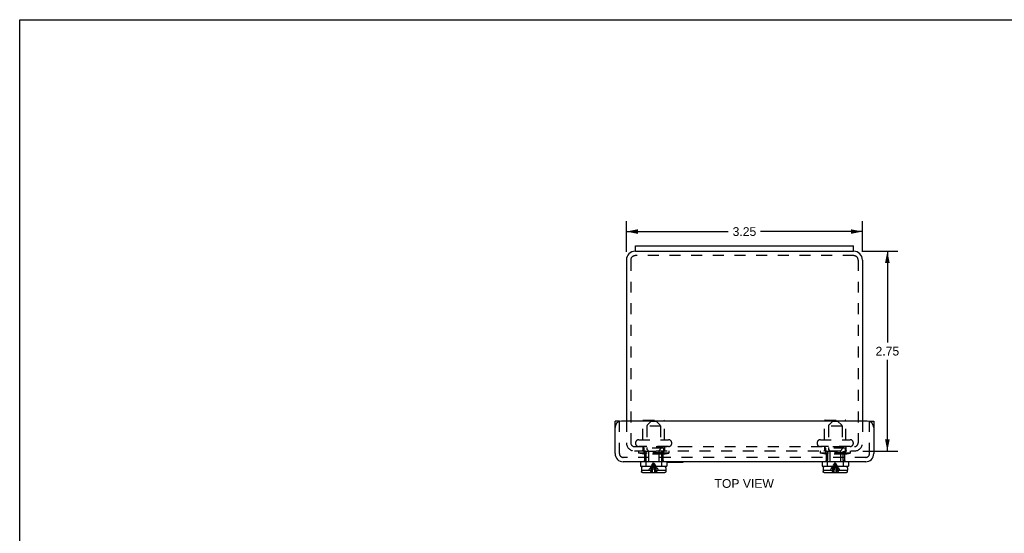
# Model space of a CAD drawing. Header units: inches. Extents: x 0 to 27.1, y 0 to 17.5.
# Tile 2 of 3: x 0 to 13.6, y 10.5 to 17.5. Entities that reach past the tile are written whole.
import ezdxf

# ---------------------------------------------------------------- set-up
doc = ezdxf.new("R2010")
doc.units = ezdxf.units.IN
doc.header["$LTSCALE"] = 1.49114
doc.header["$MEASUREMENT"] = 0
doc.linetypes.add('HIDDEN', pattern=[0.2, 0.1, -0.1])
doc.layers.get('0').update_dxf_attribs({"linetype": 'CONTINUOUS'})
for name, color, linetype in [('DEFAULT_2', 8, 'HIDDEN'), ('DIMENSIONS', 7, 'CONTINUOUS'), ('DOOR_ASSEMBLY', 7, 'CONTINUOUS')]:
    doc.layers.add(name, color=color, linetype=linetype)
doc.styles.get("Standard").update_dxf_attribs({"font": 'arial.ttf'})
doc.dimstyles.new('DIMSTYLE_2', dxfattribs={"dimtxt": 0.11961, "dimasz": 0.15948, "dimexe": 0.09, "dimexo": 0.07, "dimgap": 0.0375, "dimtad": 0, "dimtih": 1, "dimtoh": 1, "dimzin": 4, "dimdsep": 46, "dimtxsty": 'Standard', "dimblk": '_FILLED', "dimblk1": '_FILLED', "dimblk2": '_FILLED', "dimcen": 0.09, "dimazin": 1, "dimtfac": 1, "dimtdec": 3, "dimtofl": 0, "dimtmove": 0, "dimatfit": 3, "dimldrblk": '_FILLED', "dimfxl": 0, "dimtolj": 1, "dimtzin": 4, "dimarcsym": 0})

# ---------------------------------------------------------------- blocks, each defined once
blk = doc.blocks.new('_FILLED')
at = {"color": 0, "linetype": 'ByBlock'}
blk.add_solid([(0, 0), (-1, 0.2), (-1, -0.2)], dxfattribs=at)
blk = doc.blocks.new('*D9')
at = {"layer": 'DIMENSIONS', "color": 2, "linetype": 'Continuous'}
for p, q in [((8.353, 14.345), (8.353, 14.768)), ((11.603, 14.345), (11.603, 14.768)), ((8.353, 14.625), (9.756, 14.625)), ((11.603, 14.625), (10.2, 14.625))]:
    blk.add_line(p, q, dxfattribs=at)
at = {"layer": 'DIMENSIONS', "color": 2, "linetype": 'Continuous', "xscale": 0.1594802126, "yscale": 0.1594802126, "zscale": 0.1594802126, "rotation": 180}
blk.add_blockref('_FILLED', (8.353, 14.625), dxfattribs=at)
at = {"layer": 'DIMENSIONS', "color": 2, "linetype": 'Continuous', "xscale": 0.1594802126, "yscale": 0.1594802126, "zscale": 0.1594802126}
blk.add_blockref('_FILLED', (11.603, 14.625), dxfattribs=at)
at = {"layer": 'DIMENSIONS', "color": 2, "linetype": 'Continuous', "insert": (9.978, 14.685), "char_height": 0.1196, "width": 0.32504, "attachment_point": 2, "line_spacing_factor": 0.9}
blk.add_mtext('3.25', dxfattribs=at)
blk = doc.blocks.new('*D15')
at = {"layer": 'DIMENSIONS', "color": 2, "linetype": 'Continuous'}
for p, q in [((11.595, 14.353), (12.089, 14.353)), ((11.946, 14.353), (11.946, 13.098)), ((11.946, 11.603), (11.946, 12.859)), ((11.608, 11.603), (12.089, 11.603))]:
    blk.add_line(p, q, dxfattribs=at)
at = {"layer": 'DIMENSIONS', "color": 2, "linetype": 'Continuous', "xscale": 0.1594802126, "yscale": 0.1594802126, "zscale": 0.1594802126}
for p, rotation in [((11.946, 14.353), 90), ((11.946, 11.603), 270)]:
    blk.add_blockref('_FILLED', p, dxfattribs=dict(at, rotation=rotation))
at = {"layer": 'DIMENSIONS', "color": 2, "linetype": 'Continuous', "insert": (11.946, 13.038), "char_height": 0.1196, "width": 0.32504, "attachment_point": 2, "line_spacing_factor": 0.9}
blk.add_mtext('2.75', dxfattribs=at)

msp = doc.modelspace()

# ---------------------------------------------------------------- linework, layer by layer
at = {"color": 7, "linetype": 'Continuous'}
for p, q in [((0, 0), (0, 17.5428)), ((0, 17.5428), (27.1116, 17.5428)), ((8.4782, 14.3533), (8.4782, 14.4283)), ((11.4782, 14.3533), (11.4782, 14.4283)), ((8.4782, 14.3533), (11.4782, 14.3533))]:
    msp.add_line(p, q, dxfattribs=at)
at = {"color": 3, "linetype": 'Continuous'}
for p, q in [((8.4782, 14.4283), (11.4782, 14.4283)), ((8.4782, 14.3533), (8.4732, 14.3533)), ((11.4832, 14.3533), (11.4782, 14.3533)), ((8.3532, 14.2333), (8.3532, 12.0153)), ((11.6032, 14.2333), (11.6032, 12.0153))]:
    msp.add_line(p, q, dxfattribs=at)
for centre, start, end in [((8.4732, 14.2333), 90, 180), ((11.4832, 14.2333), 0, 90)]:
    msp.add_arc(centre, 0.12, start, end, dxfattribs=at)
at = {"layer": 'DEFAULT_2', "color": 8, "linetype": 'HIDDEN'}
for p, q in [((11.4832, 14.2933), (8.4732, 14.2933)), ((8.4132, 14.2333), (8.4132, 11.7153)), ((11.5432, 14.2333), (11.5432, 11.7153)), ((8.3532, 12.0153), (8.3532, 11.7153)), ((8.5802, 11.7588), (8.5802, 12.0168)), ((8.5902, 12.0268), (8.8662, 12.0268)), ((8.6332, 11.9433), (8.6332, 11.6433)), ((8.8232, 11.9433), (8.6332, 11.9433)), ((8.8232, 11.9433), (8.8232, 11.6433)), ((8.8762, 11.7588), (8.8762, 12.0168)), ((11.0802, 11.7588), (11.0802, 12.0168)), ((11.0902, 12.0268), (11.3662, 12.0268)), ((11.3232, 11.9433), (11.1332, 11.9433)), ((11.1332, 11.9433), (11.1332, 11.6433)), ((11.3232, 11.9433), (11.3232, 11.6433)), ((11.3762, 11.7588), (11.3762, 12.0168)), ((11.6032, 12.0153), (11.6032, 11.7153)), ((8.4652, 11.6633), (9.1094, 11.6633)), ((8.4782, 11.7106), (8.4782, 11.7126)), ((8.5244, 11.7588), (8.9319, 11.7588)), ((8.9319, 11.6643), (8.5244, 11.6643)), ((8.5802, 11.6643), (8.5802, 11.6133)), ((8.8762, 11.6643), (8.8762, 11.6133)), ((8.9782, 11.7106), (8.9782, 11.7126)), ((9.1094, 11.6633), (11.4964, 11.6633)), ((10.9782, 11.7106), (10.9782, 11.7126)), ((11.0244, 11.7588), (11.4319, 11.7588)), ((11.4319, 11.6643), (11.0244, 11.6643)), ((11.0802, 11.6643), (11.0802, 11.6133)), ((11.3762, 11.6643), (11.3762, 11.6133)), ((11.4782, 11.7106), (11.4782, 11.7126)), ((8.4652, 11.6033), (11.4912, 11.6033)), ((8.5207, 11.6033), (8.5207, 11.5733)), ((8.5932, 11.5578), (8.5207, 11.5733)), ((8.9357, 11.5733), (8.5207, 11.5733)), ((8.5932, 11.6383), (8.5932, 11.5578)), ((8.8632, 11.5578), (8.5932, 11.5578)), ((8.8582, 11.6433), (8.5982, 11.6433)), ((8.8632, 11.6383), (8.8632, 11.5578)), ((8.8632, 11.5578), (8.9357, 11.5733)), ((8.9357, 11.6033), (8.9357, 11.5733)), ((11.0207, 11.6033), (11.0207, 11.5733)), ((11.4357, 11.5733), (11.0207, 11.5733)), ((11.0932, 11.5578), (11.0207, 11.5733)), ((11.0932, 11.6383), (11.0932, 11.5578)), ((11.3632, 11.5578), (11.0932, 11.5578)), ((11.3582, 11.6433), (11.0982, 11.6433)), ((11.3632, 11.6383), (11.3632, 11.5578)), ((11.3632, 11.5578), (11.4357, 11.5733)), ((11.4357, 11.6033), (11.4357, 11.5733))]:
    msp.add_line(p, q, dxfattribs=at)
for centre, radius, start, end in [((8.4732, 14.2333), 0.06, 90, 180), ((11.4832, 14.2333), 0.06, 0, 90), ((8.5902, 12.0168), 0.01, 90, 180), ((8.8662, 12.0168), 0.01, 0, 90), ((11.0902, 12.0168), 0.01, 90, 180), ((11.3662, 12.0168), 0.01, 0, 90), ((8.4652, 11.7153), 0.112, 180, 270), ((8.4652, 11.7153), 0.052, 180, 270), ((8.5244, 11.7126), 0.0462, 90, 180), ((8.5244, 11.7106), 0.0462, 180, 270), ((8.9319, 11.7126), 0.0462, 0, 90), ((8.9319, 11.7106), 0.0462, 270, 360), ((11.0244, 11.7126), 0.0462, 90, 180), ((11.0244, 11.7106), 0.0462, 180, 270), ((11.4319, 11.7126), 0.0462, 0, 90), ((11.4319, 11.7106), 0.0462, 270, 360), ((11.4912, 11.7153), 0.112, 270, 360), ((11.4912, 11.7153), 0.052, 270, 360), ((8.5702, 11.6133), 0.01, 270, 360), ((8.5982, 11.6383), 0.005, 90, 180), ((8.8582, 11.6383), 0.005, 0, 90), ((8.8862, 11.6133), 0.01, 180, 270), ((11.0702, 11.6133), 0.01, 270, 360), ((11.0982, 11.6383), 0.005, 90, 180), ((11.3582, 11.6383), 0.005, 0, 90), ((11.3862, 11.6133), 0.01, 180, 270)]:
    msp.add_arc(centre, radius, start, end, dxfattribs=at)
at = {"layer": 'DOOR_ASSEMBLY', "color": 3, "linetype": 'Continuous'}
for p, q in [((8.1969, 11.5673), (8.1969, 12.0153)), ((11.6694, 12.0153), (8.2869, 12.0153)), ((11.7594, 12.0153), (11.7594, 11.5673)), ((11.6474, 11.4553), (8.3089, 11.4553))]:
    msp.add_line(p, q, dxfattribs=at)
at = {"layer": 'DOOR_ASSEMBLY', "color": 7, "linetype": 'Continuous'}
for p, q in [((8.2569, 12.0153), (8.1969, 12.0153)), ((8.2569, 12.0153), (8.2569, 12.0101)), ((11.6994, 12.0153), (11.7594, 12.0153)), ((8.5472, 11.4553), (8.5472, 11.3928)), ((8.5472, 11.3928), (8.9092, 11.3928)), ((8.8802, 11.3878), (8.5762, 11.3878)), ((8.6552, 11.3928), (8.6552, 11.3878)), ((8.8012, 11.3928), (8.8012, 11.3878)), ((8.9092, 11.4553), (8.9092, 11.3928)), ((8.9092, 11.4513), (9.1349, 11.4513)), ((9.1349, 11.4513), (9.1349, 11.4553)), ((11.0472, 11.4553), (11.0472, 11.3928)), ((11.0472, 11.3928), (11.4092, 11.3928)), ((11.3802, 11.3878), (11.0762, 11.3878)), ((11.1552, 11.3928), (11.1552, 11.3878)), ((11.3012, 11.3928), (11.3012, 11.3878)), ((11.4092, 11.4553), (11.4092, 11.3928)), ((8.5612, 11.3728), (8.5612, 11.3378)), ((8.562, 11.3378), (8.5612, 11.3378)), ((8.562, 11.3378), (8.562, 11.3198)), ((8.8793, 11.3048), (8.5771, 11.3048)), ((8.8952, 11.3378), (8.8943, 11.3378)), ((8.8943, 11.3378), (8.8943, 11.3198)), ((8.8952, 11.3728), (8.8952, 11.3378)), ((11.0612, 11.3728), (11.0612, 11.3378)), ((11.062, 11.3378), (11.0612, 11.3378)), ((11.062, 11.3378), (11.062, 11.3198)), ((11.3793, 11.3048), (11.0771, 11.3048)), ((11.3952, 11.3378), (11.3943, 11.3378)), ((11.3943, 11.3378), (11.3943, 11.3198)), ((11.3952, 11.3728), (11.3952, 11.3378))]:
    msp.add_line(p, q, dxfattribs=at)
at = {"layer": 'DOOR_ASSEMBLY', "color": 8, "linetype": 'HIDDEN'}
for p, q in [((8.2569, 11.5673), (8.2569, 12.0101)), ((8.6342, 11.9476), (8.6342, 11.634)), ((8.6952, 12.0148), (8.6386, 11.9582)), ((8.6952, 12.0148), (8.7612, 12.0148)), ((8.7612, 12.0148), (8.8178, 11.9582)), ((8.8222, 11.9476), (8.8222, 11.634)), ((11.1342, 11.9476), (11.1342, 11.634)), ((11.1952, 12.0148), (11.1386, 11.9582)), ((11.1952, 12.0148), (11.2612, 12.0148)), ((11.2612, 12.0148), (11.3178, 11.9582)), ((11.3222, 11.9476), (11.3222, 11.634)), ((11.6994, 11.5673), (11.6994, 12.0153)), ((8.5963, 11.5881), (8.5883, 11.5803)), ((8.868, 11.5803), (8.5883, 11.5803)), ((8.604, 11.5956), (8.5963, 11.5881)), ((8.6017, 11.5803), (8.6017, 11.4728)), ((8.604, 11.5956), (8.6115, 11.6028)), ((8.6115, 11.6028), (8.8449, 11.6028)), ((8.6223, 11.6028), (8.6223, 11.4728)), ((8.6508, 11.6112), (8.6386, 11.6234)), ((8.6552, 11.6006), (8.6552, 11.3928)), ((8.8012, 11.6006), (8.8012, 11.3928)), ((8.8056, 11.6112), (8.8178, 11.6234)), ((8.834, 11.6028), (8.834, 11.4728)), ((8.8523, 11.5956), (8.8449, 11.6028)), ((8.86, 11.5881), (8.8523, 11.5956)), ((8.8547, 11.5803), (8.8547, 11.4728)), ((8.86, 11.5881), (8.868, 11.5803)), ((11.0963, 11.5881), (11.0883, 11.5803)), ((11.368, 11.5803), (11.0883, 11.5803)), ((11.104, 11.5956), (11.0963, 11.5881)), ((11.1017, 11.5803), (11.1017, 11.4728)), ((11.1115, 11.6028), (11.104, 11.5956)), ((11.1115, 11.6028), (11.3449, 11.6028)), ((11.1223, 11.6028), (11.1223, 11.4728)), ((11.1508, 11.6112), (11.1386, 11.6234)), ((11.1552, 11.6006), (11.1552, 11.3928)), ((11.3012, 11.6006), (11.3012, 11.3928)), ((11.3056, 11.6112), (11.3178, 11.6234)), ((11.334, 11.6028), (11.334, 11.4728)), ((11.3523, 11.5956), (11.3449, 11.6028)), ((11.36, 11.5881), (11.3523, 11.5956)), ((11.3547, 11.5803), (11.3547, 11.4728)), ((11.36, 11.5881), (11.368, 11.5803)), ((11.6474, 11.5153), (8.3089, 11.5153)), ((8.5982, 11.4728), (8.5982, 11.4553)), ((8.6223, 11.4728), (8.5982, 11.4728)), ((8.6182, 11.4728), (8.6182, 11.3928)), ((8.6826, 11.3734), (8.693, 11.3908)), ((8.7738, 11.3734), (8.7633, 11.3908)), ((8.8582, 11.4728), (8.834, 11.4728)), ((8.8382, 11.4728), (8.8382, 11.3928)), ((8.8582, 11.4728), (8.8582, 11.4553)), ((11.1223, 11.4728), (11.0982, 11.4728)), ((11.0982, 11.4728), (11.0982, 11.4553)), ((11.1182, 11.4728), (11.1182, 11.3928)), ((11.1826, 11.3734), (11.193, 11.3908)), ((11.2738, 11.3734), (11.2633, 11.3908)), ((11.3582, 11.4728), (11.334, 11.4728)), ((11.3382, 11.4728), (11.3382, 11.3928)), ((11.3582, 11.4728), (11.3582, 11.4553)), ((8.562, 11.3378), (8.6956, 11.3378)), ((8.5621, 11.3183), (8.5623, 11.3169)), ((8.5631, 11.3141), (8.5631, 11.3141)), ((8.5638, 11.3127), (8.5638, 11.3127)), ((8.5645, 11.3115), (8.5645, 11.3115)), ((8.5654, 11.3103), (8.5654, 11.3103)), ((8.5664, 11.3092), (8.5664, 11.3092)), ((8.5675, 11.3082), (8.5675, 11.3082)), ((8.5687, 11.3073), (8.5687, 11.3073)), ((8.57, 11.3066), (8.57, 11.3066)), ((8.5713, 11.306), (8.5713, 11.306)), ((8.7607, 11.3378), (8.8943, 11.3378)), ((8.8807, 11.3049), (8.8822, 11.3051)), ((8.885, 11.306), (8.885, 11.306)), ((8.8864, 11.3066), (8.8864, 11.3066)), ((8.8876, 11.3073), (8.8876, 11.3073)), ((8.8888, 11.3082), (8.8888, 11.3082)), ((8.8899, 11.3092), (8.8899, 11.3092)), ((8.8909, 11.3103), (8.8909, 11.3103)), ((8.8918, 11.3115), (8.8918, 11.3115)), ((8.8926, 11.3127), (8.8926, 11.3127)), ((8.8932, 11.3141), (8.8932, 11.3141)), ((11.062, 11.3378), (11.1956, 11.3378)), ((11.0621, 11.3183), (11.0623, 11.3169)), ((11.0631, 11.3141), (11.0631, 11.3141)), ((11.0638, 11.3127), (11.0638, 11.3127)), ((11.0645, 11.3115), (11.0645, 11.3115)), ((11.0654, 11.3103), (11.0654, 11.3103)), ((11.0664, 11.3092), (11.0664, 11.3092)), ((11.0675, 11.3082), (11.0675, 11.3082)), ((11.0687, 11.3073), (11.0687, 11.3073)), ((11.07, 11.3066), (11.07, 11.3066)), ((11.0713, 11.306), (11.0713, 11.306)), ((11.0756, 11.3049), (11.0756, 11.3049)), ((11.2607, 11.3378), (11.3943, 11.3378)), ((11.3807, 11.3049), (11.3822, 11.3051)), ((11.385, 11.306), (11.385, 11.306)), ((11.3864, 11.3066), (11.3864, 11.3066)), ((11.3876, 11.3073), (11.3876, 11.3073)), ((11.3888, 11.3082), (11.3888, 11.3082)), ((11.3899, 11.3092), (11.3899, 11.3092)), ((11.3909, 11.3103), (11.3909, 11.3103)), ((11.3918, 11.3115), (11.3918, 11.3115)), ((11.3926, 11.3127), (11.3926, 11.3127)), ((11.3932, 11.3141), (11.3932, 11.3141)), ((11.3943, 11.3183), (11.3943, 11.3183))]:
    msp.add_line(p, q, dxfattribs=at)
for points in [[(8.6901, 11.3378), (8.6956, 11.3557), (8.7014, 11.3734), (8.7075, 11.3908)], [(8.693, 11.3908), (8.7041, 11.408), (8.7158, 11.425), (8.7282, 11.4418)], [(8.7075, 11.3908), (8.7141, 11.408), (8.7209, 11.425), (8.7282, 11.4418)], [(8.7127, 11.375), (8.7175, 11.3976), (8.7227, 11.4199), (8.7282, 11.4418)], [(8.719, 11.375), (8.7218, 11.3976), (8.7249, 11.4199), (8.7282, 11.4418)], [(8.7633, 11.3908), (8.7522, 11.408), (8.7405, 11.425), (8.7282, 11.4418)], [(8.7488, 11.3908), (8.7423, 11.408), (8.7354, 11.425), (8.7282, 11.4418)], [(8.7558, 11.3048), (8.7521, 11.3286), (8.748, 11.352), (8.7436, 11.375), (8.7388, 11.3976), (8.7337, 11.4199), (8.7282, 11.4418)], [(8.7374, 11.375), (8.7345, 11.3976), (8.7314, 11.4199), (8.7282, 11.4418)], [(8.7662, 11.3378), (8.7608, 11.3557), (8.7549, 11.3734), (8.7488, 11.3908)], [(11.1901, 11.3378), (11.1956, 11.3557), (11.2014, 11.3734), (11.2075, 11.3908), (11.2141, 11.408), (11.2209, 11.425), (11.2282, 11.4418)], [(11.193, 11.3908), (11.2041, 11.408), (11.2158, 11.425), (11.2282, 11.4418)], [(11.2127, 11.375), (11.2175, 11.3976), (11.2227, 11.4199), (11.2282, 11.4418)], [(11.219, 11.375), (11.2218, 11.3976), (11.2249, 11.4199), (11.2282, 11.4418)], [(11.2633, 11.3908), (11.2522, 11.408), (11.2405, 11.425), (11.2282, 11.4418)], [(11.2662, 11.3378), (11.2608, 11.3557), (11.2549, 11.3734), (11.2488, 11.3908), (11.2423, 11.408), (11.2354, 11.425), (11.2282, 11.4418)], [(11.2558, 11.3048), (11.2521, 11.3286), (11.248, 11.352), (11.2436, 11.375), (11.2388, 11.3976), (11.2337, 11.4199), (11.2282, 11.4418)], [(11.2374, 11.375), (11.2345, 11.3976), (11.2314, 11.4199), (11.2282, 11.4418)], [(8.6634, 11.3378), (8.6727, 11.3557), (8.6826, 11.3734)], [(8.6956, 11.3378), (8.6932, 11.3327), (8.6908, 11.3274), (8.6884, 11.3219), (8.686, 11.3164), (8.6836, 11.3107), (8.6812, 11.3048)], [(8.7005, 11.3048), (8.7042, 11.3286), (8.7083, 11.352), (8.7127, 11.375)], [(8.7117, 11.3048), (8.7139, 11.3286), (8.7163, 11.352), (8.719, 11.375)], [(8.7447, 11.3048), (8.7424, 11.3286), (8.74, 11.352), (8.7374, 11.375)], [(8.7607, 11.3378), (8.7631, 11.3327), (8.7655, 11.3274), (8.768, 11.3219), (8.7704, 11.3164), (8.7728, 11.3107), (8.7752, 11.3048)], [(8.7929, 11.3378), (8.7836, 11.3557), (8.7738, 11.3734)], [(11.1634, 11.3378), (11.1727, 11.3557), (11.1826, 11.3734)], [(11.1956, 11.3378), (11.1932, 11.3327), (11.1908, 11.3274), (11.1884, 11.3219), (11.186, 11.3164), (11.1836, 11.3107), (11.1812, 11.3048)], [(11.2005, 11.3048), (11.2042, 11.3286), (11.2083, 11.352), (11.2127, 11.375)], [(11.2117, 11.3048), (11.2139, 11.3286), (11.2163, 11.352), (11.219, 11.375)], [(11.2447, 11.3048), (11.2424, 11.3286), (11.24, 11.352), (11.2374, 11.375)], [(11.2607, 11.3378), (11.2631, 11.3327), (11.2655, 11.3274), (11.268, 11.3219), (11.2704, 11.3164), (11.2728, 11.3107), (11.2752, 11.3048)], [(11.2929, 11.3378), (11.2836, 11.3557), (11.2738, 11.3734)]]:
    msp.add_lwpolyline(points, dxfattribs=at)
at = {"layer": 'DOOR_ASSEMBLY', "color": 7, "linetype": 'Continuous'}
for points in [[(8.5771, 11.3048), (8.5756, 11.3049), (8.5741, 11.3051), (8.5727, 11.3055), (8.5713, 11.306), (8.57, 11.3066), (8.5687, 11.3073), (8.5675, 11.3082), (8.5664, 11.3092), (8.5654, 11.3103), (8.5645, 11.3115), (8.5638, 11.3127), (8.5631, 11.3141), (8.5626, 11.3155), (8.5623, 11.3169), (8.5621, 11.3183), (8.562, 11.3198)], [(8.8943, 11.3198), (8.8943, 11.3183), (8.8941, 11.3169), (8.8937, 11.3155), (8.8932, 11.3141), (8.8926, 11.3127), (8.8918, 11.3115), (8.8909, 11.3103), (8.8899, 11.3092), (8.8888, 11.3082), (8.8876, 11.3073), (8.8864, 11.3066), (8.885, 11.306), (8.8836, 11.3055), (8.8822, 11.3051), (8.8807, 11.3049), (8.8793, 11.3048)], [(11.0771, 11.3048), (11.0756, 11.3049), (11.0741, 11.3051), (11.0727, 11.3055), (11.0713, 11.306), (11.07, 11.3066), (11.0687, 11.3073), (11.0675, 11.3082), (11.0664, 11.3092), (11.0654, 11.3103), (11.0645, 11.3115), (11.0638, 11.3127), (11.0631, 11.3141), (11.0626, 11.3155), (11.0623, 11.3169), (11.0621, 11.3183), (11.062, 11.3198)], [(11.3943, 11.3198), (11.3943, 11.3183), (11.3941, 11.3169), (11.3937, 11.3155), (11.3932, 11.3141), (11.3926, 11.3127), (11.3918, 11.3115), (11.3909, 11.3103), (11.3899, 11.3092), (11.3888, 11.3082), (11.3876, 11.3073), (11.3864, 11.3066), (11.385, 11.306), (11.3836, 11.3055), (11.3822, 11.3051), (11.3807, 11.3049), (11.3793, 11.3048)]]:
    msp.add_lwpolyline(points, dxfattribs=at)
at = {"layer": 'DOOR_ASSEMBLY', "color": 3, "linetype": 'Continuous'}
for centre, radius, start, end in [((8.2869, 11.9253), 0.09, 90, 180), ((11.6694, 11.9253), 0.09, 0, 90), ((8.3089, 11.5673), 0.112, 180, 270), ((11.6474, 11.5673), 0.112, 270, 360)]:
    msp.add_arc(centre, radius, start, end, dxfattribs=at)
at = {"layer": 'DOOR_ASSEMBLY', "color": 8, "linetype": 'HIDDEN'}
for centre, radius, start, end in [((8.6492, 11.9476), 0.015, 134.99999, 180), ((8.8072, 11.9476), 0.015, 0, 45.00001), ((11.1492, 11.9476), 0.015, 134.99999, 180), ((11.3072, 11.9476), 0.015, 0, 45.00001), ((8.3089, 11.5673), 0.052, 180, 270), ((8.6492, 11.634), 0.015, 180, 224.99995), ((8.6402, 11.6006), 0.015, 0, 44.99994), ((8.8162, 11.6006), 0.015, 135.00006, 180), ((8.8072, 11.634), 0.015, 315.00005, 360), ((11.1492, 11.634), 0.015, 180, 224.99995), ((11.1402, 11.6006), 0.015, 0, 44.99994), ((11.3162, 11.6006), 0.015, 135.00006, 180), ((11.3072, 11.634), 0.015, 315.00005, 360), ((11.6474, 11.5673), 0.052, 270, 360)]:
    msp.add_arc(centre, radius, start, end, dxfattribs=at)
at = {"layer": 'DOOR_ASSEMBLY', "color": 7, "linetype": 'Continuous'}
for centre, start, end in [((8.5762, 11.3728), 90, 180), ((8.8802, 11.3728), 0, 90), ((11.0762, 11.3728), 90, 180), ((11.3802, 11.3728), 0, 90)]:
    msp.add_arc(centre, 0.015, start, end, dxfattribs=at)

# ---------------------------------------------------------------- texts
at = {"layer": 'DIMENSIONS', "color": 2, "linetype": 'Continuous', "insert": (9.9748, 11.2159), "char_height": 0.11961, "width": 0.815039, "attachment_point": 2, "line_spacing_factor": 0.9}
msp.add_mtext('TOP VIEW', dxfattribs=at)

# ---------------------------------------------------------------- dimensions: what is measured, and where the dimension line sits
at = {"layer": 'DIMENSIONS', "color": 2, "linetype": 'Continuous'}
dim = msp.add_linear_dim(base=(11.6032, 14.6247), p1=(8.3532, 14.275), p2=(11.6032, 14.275), dimstyle='DIMSTYLE_2', dxfattribs=at)
dim.commit()
dim.dimension.update_dxf_attribs({"geometry": '*D9', "text_midpoint": (9.9785, 14.624), "dimtype": 160})
dim = msp.add_linear_dim(base=(11.9457, 11.6033), p1=(11.5248, 14.3533), p2=(11.5381, 11.6033), angle=270, dimstyle='DIMSTYLE_2', dxfattribs=at)
dim.commit()
dim.dimension.update_dxf_attribs({"geometry": '*D15', "text_midpoint": (11.9446, 12.9777), "dimtype": 160})

doc.saveas('drawing.dxf')
